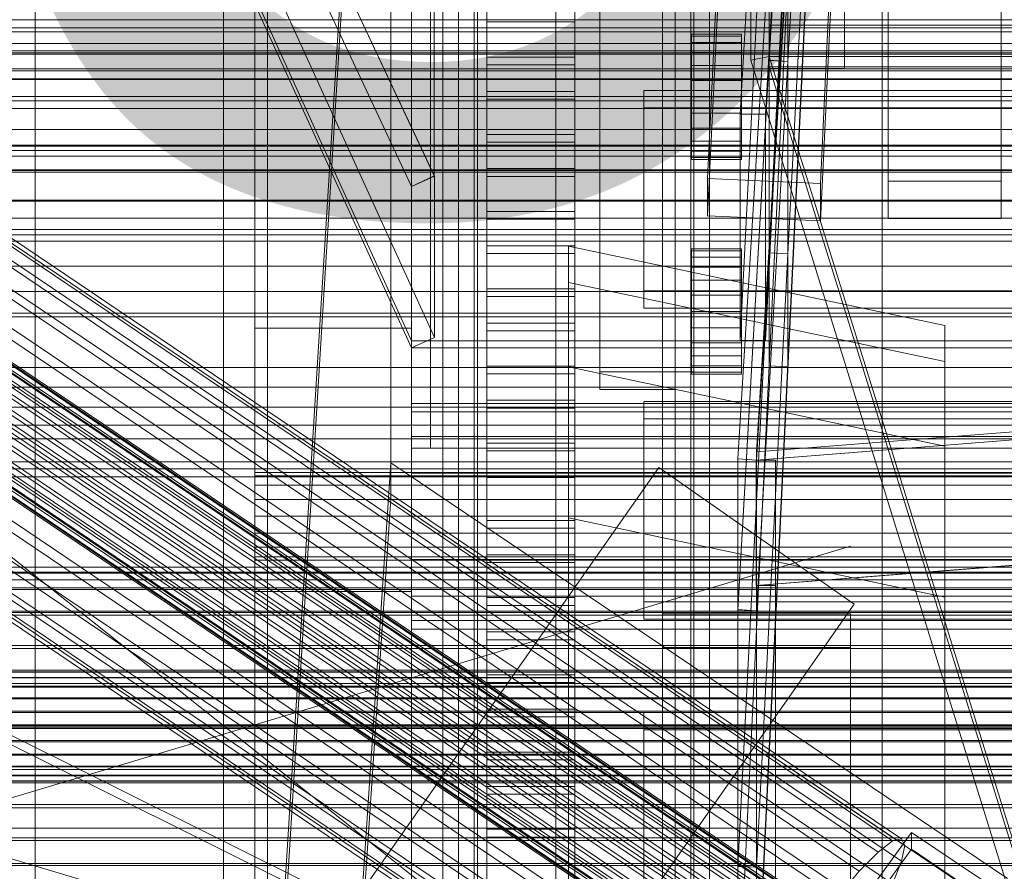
# Model space of a CAD drawing. Header units: millimetres. Extents: x -4738 to 65662, y -68080 to 6847.
# Tile 99 of 256: x -287 to -130, y -35307 to -35171. Entities that reach past the tile are written whole.
import ezdxf

# ---------------------------------------------------------------- set-up
doc = ezdxf.new("R2010")
doc.units = ezdxf.units.MM
for name, color, linetype, lineweight in [('COTAS_O', 1, 'Continuous', 0), ('COTAS_P', 1, 'Continuous', 0), ('frontal_bajante_movil', 7, 'Continuous', 0), ('frontal_briquetadora', 7, 'Continuous', 0), ('frontal_C01', 7, 'Continuous', 0), ('frontal_C02', 7, 'Continuous', 0), ('frontal_C03', 7, 'Continuous', 0), ('frontal_C04', 7, 'Continuous', 0), ('frontal_C05', 7, 'Continuous', 0), ('frontal_mix-C02', 7, 'Continuous', 0), ('frontal_secador', 7, 'Continuous', 0), ('frontal_tolva-C01', 7, 'Continuous', 0)]:
    doc.layers.add(name, color=color, linetype=linetype, lineweight=lineweight)
doc.dimstyles.new('R19_100', dxfattribs={"dimtxt": 250, "dimasz": 150, "dimexe": 150, "dimexo": 80, "dimgap": 100, "dimtad": 1, "dimtih": 1, "dimtoh": 1, "dimdsep": 46, "dimcen": 0.09, "dimadec": 0, "dimazin": 0, "dimtfac": 1, "dimtdec": 4, "dimtofl": 0, "dimtmove": 0, "dimatfit": 3, "dimfxl": 1, "dimtolj": 1, "dimtzin": 0, "dimarcsym": 0})

# ---------------------------------------------------------------- blocks, each defined once
blk = doc.blocks.new('DIM_R30_46')
at = {"layer": 'COTAS_P'}
for p, q in [((-4100, -35030), (-4219.91, -35921.98)), ((140, -35600), (20.09, -36491.98)), ((-4219.91, -35921.98), (-4065.25, -35897.36)), ((20.09, -36491.98), (-4219.91, -35921.98)), ((-4219.91, -35921.98), (-4077.24, -35986.56)), ((20.09, -36491.98), (-122.58, -36427.39)), ((20.09, -36491.98), (-134.57, -36516.59))]:
    blk.add_line(p, q, dxfattribs=at)
blk.add_text('4278.14 P', height=250, rotation=172.3434, dxfattribs=at).set_placement((-2113.24, -36306.08))
blk = doc.blocks.new('DIM_R30_50')
at = {"layer": 'COTAS_O'}
for p, q in [((-1850, -34900), (-1850, -35600)), ((-150, -34900), (-150, -35600)), ((-1850, -35600), (-1700, -35555)), ((-150, -35600), (-300, -35555)), ((-150, -35600), (-1850, -35600)), ((-1850, -35600), (-1700, -35645)), ((-150, -35600), (-300, -35645))]:
    blk.add_line(p, q, dxfattribs=at)
blk.add_text('1700 O', height=250, rotation=180, dxfattribs=at).set_placement((-1000, -35700))
blk = doc.blocks.new('DIM_R30_54')
at = {"layer": 'COTAS_O'}
for p, q in [((-1480, -35300), (-1330, -35255)), ((490, -35300), (340, -35255)), ((-1480, -36000), (-1480, -35300)), ((-1480, -35300), (490, -35300)), ((-1480, -35300), (-1330, -35345)), ((490, -35300), (340, -35345)), ((490, -36000), (490, -35300))]:
    blk.add_line(p, q, dxfattribs=at)
blk.add_text('1970 O', height=250, dxfattribs=at).set_placement((-495, -35200))
blk = doc.blocks.new('DIM_R30_56')
at = {"layer": 'COTAS_O'}
for p, q in [((-1400, -35300), (-1250, -35255)), ((1400, -35300), (1250, -35255)), ((-1400, -36000), (-1400, -35300)), ((-1400, -35300), (1400, -35300)), ((-1400, -35300), (-1250, -35345)), ((1400, -35300), (1250, -35345)), ((1400, -36000), (1400, -35300))]:
    blk.add_line(p, q, dxfattribs=at)
blk.add_text('2800 O', height=250, dxfattribs=at).set_placement((0, -35200))
blk = doc.blocks.new('DIM_R30_57')
at = {"layer": 'COTAS_P'}
for p, q in [((-305, -34680), (395, -34680)), ((395, -34680), (350, -34830)), ((395, -36000), (395, -34680)), ((395, -34680), (440, -34830)), ((395, -36000), (350, -35850)), ((395, -36000), (440, -35850)), ((-305, -36000), (395, -36000))]:
    blk.add_line(p, q, dxfattribs=at)
blk.add_text('1320 P', height=250, rotation=90, dxfattribs=at).set_placement((295, -35340))
blk = doc.blocks.new('DIM_R30_58')
at = {"layer": 'COTAS_P'}
for p, q in [((-305, -35300), (-155, -35255)), ((345, -35300), (195, -35255)), ((-305, -36000), (-305, -35300)), ((-305, -35300), (345, -35300)), ((-305, -35300), (-155, -35345)), ((345, -35300), (195, -35345)), ((345, -36000), (345, -35300))]:
    blk.add_line(p, q, dxfattribs=at)
blk.add_text('650 P', height=250, dxfattribs=at).set_placement((20, -35200))

msp = doc.modelspace()

# ---------------------------------------------------------------- linework, layer by layer
at = {"layer": 'frontal_bajante_movil'}
for p, q in [((-195, -35227.232), (-195, -34680)), ((-183, -34680), (-183, -35227.232)), ((-180, -35227.232), (-180, -34680)), ((-195, -34682.819), (-195, -35230.051)), ((-183, -35230.051), (-183, -34682.819)), ((-215, -35355.689), (-215, -34808.457)), ((-185, -34808.457), (-185, -35355.689)), ((-183, -35356.81), (-183, -34809.578)), ((-180, -34809.578), (-180, -35356.81)), ((-215, -34846.045), (-215, -35393.277)), ((-185, -35393.277), (-185, -34846.045)), ((-180, -34902.42), (-180, -35176.036)), ((-168, -35176.036), (-168, -34902.42)), ((-156, -34902.42), (-156, -35176.036)), ((-220, -35775), (-220, -34903.821)), ((-180, -35775), (-180, -34903.821)), ((-170.939, -34903.924), (-170.939, -35177.54)), ((-168, -35176.975), (-168, -34903.359)), ((-168, -34905.239), (-168, -35178.855)), ((-156, -35178.855), (-156, -34905.239)), ((-285, -35775), (-285, -35000)), ((-255, -35775), (-255, -35000)), ((-180, -35347.232), (-180, -35159.121)), ((-168, -35171.931), (-168, -35160.655)), ((-183, -35352.87), (-183, -35164.759)), ((-180, -35164.759), (-180, -35352.87)), ((-180, -35164.759), (-180, -35176.036)), ((-168, -35164.759), (-168, -35176.036)), ((-183, -35167.578), (-183, -35355.689)), ((-168, -35171.931), (-168, -35176.036)), ((208, -35171.931), (-168, -35171.931)), ((-180, -35176.036), (-168, -35176.036)), ((-168, -35176.036), (208, -35176.036)), ((-156, -35176.036), (-168, -35176.036)), ((-168, -35176.036), (-168, -35178.855)), ((-156, -35176.036), (-156, -35178.855)), ((-168, -35176.975), (-170.939, -35177.54)), ((-170.939, -35177.54), (-82.939, -35460.565)), ((-80, -35460), (-168, -35176.975)), ((208, -35176.975), (-168, -35176.975)), ((-168, -35178.586), (-168, -35176.975)), ((-168, -35178.586), (208, -35178.586)), ((-80, -35461.611), (-168, -35178.586)), ((-168, -35178.855), (-156, -35178.855)), ((-183, -35227.232), (-195, -35227.232)), ((-195, -35227.232), (-195, -35230.051)), ((-183, -35227.232), (-183, -35356.81)), ((-183, -35227.232), (-180, -35227.232)), ((-183, -35227.232), (-183, -35230.051)), ((-180, -35356.81), (-180, -35227.232)), ((-195, -35230.051), (-183, -35230.051))]:
    msp.add_line(p, q, dxfattribs=at)
at = {"layer": 'frontal_briquetadora'}
msp.add_line((-674.804, -34950), (340, -35756.525), dxfattribs=at)
at = {"layer": 'frontal_C01'}
for p, q in [((-250, -33373.251), (-250, -35948.844)), ((-250, -35953.656), (-250, -33378.064)), ((-228.298, -34979.106), (-228.298, -35241.719)), ((-228.298, -35247.5), (-228.298, -34984.887)), ((-332.629, -35177.699), (-148.32, -35302.034)), ((-331.181, -35177.349), (-146.872, -35301.684)), ((-330.692, -35178.439), (-146.383, -35302.774)), ((-334.938, -35179.464), (-150.629, -35303.799)), ((-331.197, -35180.894), (-146.887, -35305.229)), ((-356.348, -35181.789), (-142.549, -35326.017)), ((-355.53, -35181.164), (-141.731, -35325.392)), ((-355.022, -35182.296), (-141.224, -35326.524)), ((-355.017, -35181.04), (-141.218, -35325.268)), ((-354.844, -35181.426), (-141.045, -35325.654)), ((-357.415, -35182.873), (-143.617, -35327.102)), ((-355.541, -35183.59), (-141.742, -35327.818)), ((-337.95, -35182.524), (-153.641, -35306.859)), ((-358.659, -35184.343), (-144.861, -35328.571)), ((-356.363, -35185.221), (-142.565, -35329.449)), ((-332.659, -35184.547), (-148.35, -35308.882)), ((-146.196, -35330.325), (-359.995, -35186.097)), ((-357.434, -35187.076), (-143.635, -35331.305)), ((-341.461, -35186.671), (-157.152, -35311.006)), ((-361.332, -35188.017), (-147.533, -35332.245)), ((-362.578, -35189.971), (-148.779, -35334.199)), ((-358.68, -35189.031), (-144.881, -35333.259)), ((-334.981, -35189.149), (-150.672, -35313.483)), ((-363.648, -35191.827), (-149.85, -35336.055)), ((-360.017, -35190.95), (-146.218, -35335.179)), ((-160.922, -35315.957), (-345.231, -35191.622)), ((-364.471, -35193.457), (-150.672, -35337.686)), ((-361.352, -35192.705), (-147.554, -35336.933)), ((-364.989, -35194.752), (-151.191, -35338.98)), ((-362.596, -35194.174), (-148.798, -35338.402)), ((-338.003, -35194.386), (-153.694, -35318.72)), ((-365.168, -35195.621), (-151.369, -35339.85)), ((-364.995, -35196.008), (-151.196, -35340.236)), ((-364.482, -35195.884), (-150.683, -35340.112)), ((-363.664, -35195.258), (-149.865, -35339.487)), ((-349.002, -35197.04), (-164.693, -35321.375)), ((-341.52, -35199.901), (-157.211, -35324.236)), ((-352.519, -35202.555), (-168.21, -35326.89)), ((430, -35205.382), (-430, -35205.382)), ((-345.291, -35205.319), (-160.982, -35329.653)), ((-200, -35308.257), (-200, -35207.198)), ((-200, -35207.198), (-140, -35219.826)), ((-200, -35212.975), (-200, -35207.198)), ((-355.541, -35207.792), (-171.232, -35332.127)), ((430, -35210.382), (-430, -35210.382)), ((-349.061, -35210.27), (-164.752, -35334.605)), ((-357.863, -35212.394), (-173.554, -35336.729)), ((-200, -35314.034), (-200, -35212.975)), ((-200, -35212.975), (-140, -35225.603)), ((-200, -35226.457), (-200, -35212.975)), ((-352.572, -35214.417), (-168.263, -35338.752)), ((-359.326, -35216.047), (-175.016, -35340.381)), ((-359.83, -35218.502), (-175.521, -35342.836)), ((-355.584, -35217.477), (-171.275, -35341.812)), ((-359.341, -35219.592), (-175.032, -35343.926)), ((-357.893, -35219.242), (-173.584, -35343.577)), ((-140, -35219.826), (-140, -35308.257)), ((-140, -35219.826), (-140, -35225.603)), ((-140, -35225.603), (-140, -35314.034)), ((-140, -35225.603), (-140, -35239.085)), ((-200, -35327.516), (-200, -35226.457)), ((-200, -35226.457), (-140, -35239.085)), ((-200, -35250.531), (-200, -35226.457)), ((-140, -35239.085), (-140, -35327.516)), ((-140, -35239.085), (-140, -35263.159)), ((-228.298, -35241.719), (-250, -35565.195)), ((-130, -35308.031), (-228.298, -35241.719)), ((-228.298, -35241.719), (-228.298, -35247.5)), ((-445.557, -35613.283), (-185.557, -35242.474)), ((-185.557, -35242.474), (-154.443, -35264.29)), ((-250, -35570.976), (-228.298, -35247.5)), ((-228.298, -35247.5), (-130, -35313.812)), ((-140, -35263.159), (-200, -35250.531)), ((-200, -35250.531), (-200, -35351.59)), ((-311.15, -35258.389), (311.15, -35258.389)), ((-311.15, -35259.18), (311.15, -35259.18)), ((-311.15, -35259.328), (311.15, -35259.328)), ((430, -35260.382), (-430, -35260.382)), ((-311.15, -35261.649), (311.15, -35261.649)), ((-311.15, -35261.933), (311.15, -35261.933)), ((-140, -35351.59), (-140, -35263.159)), ((430, -35265.382), (-430, -35265.382)), ((-414.443, -35635.099), (-154.443, -35264.29)), ((-311.15, -35265.626), (311.15, -35265.626)), ((-311.15, -35266.029), (311.15, -35266.029)), ((-185, -35271.198), (-185, -35265.806)), ((-185, -35265.806), (-155, -35265.806)), ((-185, -35666.702), (-185, -35265.806)), ((-155, -35265.806), (-155, -35271.198)), ((-155, -35265.806), (-155, -35666.702)), ((-311.15, -35270.841), (311.15, -35270.841)), ((-311.15, -35271.334), (311.15, -35271.334)), ((-155, -35271.198), (-185, -35271.198)), ((-185, -35271.198), (-185, -35672.095)), ((-155, -35672.095), (-155, -35271.198)), ((-440, -35274.788), (440, -35274.788)), ((-440, -35275.068), (440, -35275.068)), ((-440, -35275.12), (440, -35275.12)), ((-440, -35275.943), (440, -35275.943)), ((-440, -35276.044), (440, -35276.044)), ((-440, -35277.352), (440, -35277.352)), ((-440, -35277.495), (440, -35277.495)), ((311.15, -35276.939), (-311.15, -35276.939)), ((-311.15, -35277.488), (311.15, -35277.488)), ((-440, -35279.2), (440, -35279.2)), ((-440, -35279.374), (440, -35279.374)), ((440, -35281.36), (-440, -35281.36)), ((-440, -35281.555), (440, -35281.555)), ((-440, -35283.686), (440, -35283.686)), ((-440, -35283.888), (440, -35283.888)), ((-311.15, -35283.503), (311.15, -35283.503)), ((-311.15, -35284.071), (311.15, -35284.071)), ((-440, -35286.019), (440, -35286.019)), ((-440, -35286.213), (440, -35286.213)), ((-440, -35288.199), (440, -35288.199)), ((-440, -35288.374), (440, -35288.374)), ((-440, -35290.079), (440, -35290.079)), ((-440, -35290.222), (440, -35290.222)), ((-311.15, -35290.086), (311.15, -35290.086)), ((-311.15, -35290.635), (311.15, -35290.635)), ((-440, -35291.53), (440, -35291.53)), ((-440, -35291.631), (440, -35291.631)), ((-440, -35292.454), (440, -35292.454)), ((-440, -35292.506), (440, -35292.506)), ((-440, -35292.786), (440, -35292.786)), ((-311.15, -35296.24), (311.15, -35296.24)), ((-311.15, -35296.732), (311.15, -35296.732)), ((-311.15, -35301.545), (311.15, -35301.545)), ((-172.809, -35338.517), (-145.277, -35300.663)), ((-148.32, -35302.034), (-146.872, -35301.684)), ((-146.872, -35301.684), (-146.383, -35302.774)), ((-145.289, -35303.359), (-145.277, -35300.663)), ((-145.277, -35300.663), (-133.809, -35308.399)), ((-311.15, -35301.947), (311.15, -35301.947)), ((-145.289, -35303.359), (-172.821, -35341.213)), ((-150.629, -35303.799), (-148.32, -35302.034)), ((-146.383, -35302.774), (-146.887, -35305.229)), ((-133.821, -35311.095), (-145.289, -35303.359)), ((-153.641, -35306.859), (-150.629, -35303.799)), ((-311.15, -35305.64), (311.15, -35305.64)), ((-311.15, -35305.925), (311.15, -35305.925)), ((-146.887, -35305.229), (-148.35, -35308.882)), ((-157.152, -35311.006), (-153.641, -35306.859))]:
    msp.add_line(p, q, dxfattribs=at)
at = {"layer": 'frontal_C02'}
for p, q in [((-250, -32921.727), (-250, -35767.183)), ((-250, -35771.953), (-250, -32926.497)), ((-228.298, -35036.685), (-250, -35386.887)), ((-250, -35392.618), (-228.298, -35042.415)), ((-177.811, -35196.412), (-174.943, -35137.146)), ((-156.962, -35137.939), (-159.83, -35197.205)), ((-177.811, -35202.374), (-174.943, -35143.109)), ((-159.83, -35203.167), (-156.962, -35143.901)), ((-149, -35196.807), (-149, -35151.371)), ((-131, -35151.371), (-131, -35196.807)), ((-149, -35202.768), (-149, -35157.332)), ((-131, -35202.768), (-131, -35157.332)), ((-425, -35191.263), (425, -35191.263)), ((-159.83, -35197.205), (-177.811, -35196.412)), ((-177.811, -35196.412), (-177.811, -35202.374)), ((-159.83, -35203.167), (-159.83, -35197.205)), ((-131, -35196.807), (-149, -35196.807)), ((-149, -35196.807), (-149, -35202.768)), ((-131, -35202.768), (-131, -35196.807)), ((425, -35202.717), (-425, -35202.717)), ((-177.811, -35202.374), (-159.83, -35203.167)), ((-149, -35202.768), (-131, -35202.768)), ((425, -35206.404), (-425, -35206.404)), ((-425, -35217.858), (425, -35217.858))]:
    msp.add_line(p, q, dxfattribs=at)
at = {"layer": 'frontal_C03'}
for p, q in [((1250, -35171.11), (-1250, -35171.11)), ((1496, -35172.402), (-1496, -35172.402)), ((1496, -35172.994), (-1496, -35172.994)), ((1496, -35176.05), (-1496, -35176.05)), ((1250, -35174.883), (-1250, -35174.883)), ((1496, -35176.552), (-1496, -35176.552)), ((1250, -35176.362), (-1250, -35176.362)), ((1496, -35178.891), (-1496, -35178.891)), ((1496, -35179.226), (-1496, -35179.226)), ((1496, -35180.492), (-1496, -35180.492)), ((1496, -35180.61), (-1496, -35180.61)), ((1250, -35183.337), (-1250, -35183.337)), ((1250, -35184.004), (-1250, -35184.004)), ((1250, -35185.257), (-1250, -35185.257)), ((1250, -35188.575), (-1250, -35188.575)), ((1250, -35191.106), (-1250, -35191.106)), ((-1415, -35192.849), (1415, -35192.849)), ((1250, -35191.944), (-1250, -35191.944)), ((1250, -35195.109), (-1250, -35195.109)), ((1250, -35195.403), (-1250, -35195.403)), ((1250, -35199.843), (-1250, -35199.843)), ((1250, -35204.557), (-1250, -35204.557)), ((1250, -35214.434), (-1250, -35214.434)), ((1250, -35218.442), (-1250, -35218.442)), ((1250, -35226.548), (-1250, -35226.548)), ((1250, -35229.697), (-1250, -35229.697)), ((-1415, -35232.849), (1415, -35232.849)), ((1250, -35235.72), (-1250, -35235.72)), ((1250, -35237.89), (-1250, -35237.89)), ((1250, -35241.599), (-1250, -35241.599)), ((1250, -35242.705), (-1250, -35242.705)), ((1250, -35243.957), (-1250, -35243.957))]:
    msp.add_line(p, q, dxfattribs=at)
at = {"layer": 'frontal_C04'}
for p, q in [((-225, -35487.488), (-225, -34411.606)), ((-225, -34417.244), (-225, -35493.126)), ((-250, -35516.618), (-250, -34440.737)), ((-225, -34440.737), (-225, -35516.618)), ((-225, -35634.08), (-225, -34558.198)), ((-225, -34563.836), (-225, -35639.718)), ((-250, -34605.183), (-250, -35681.065)), ((-225, -34605.183), (-225, -35681.065)), ((-248, -35988), (-248, -34670.697)), ((-202, -35988), (-202, -34670.697)), ((-248, -35988), (-248, -34968.218)), ((-202, -35988), (-202, -34968.218)), ((-213, -35177.047), (-213, -35141.339)), ((-199, -35141.339), (-199, -35177.047)), ((-213, -35146.811), (-213, -35182.519)), ((-199, -35182.519), (-199, -35146.811)), ((-213, -35189.36), (-213, -35153.652)), ((-199, -35153.652), (-199, -35189.36)), ((-213, -35159.124), (-213, -35194.832)), ((-199, -35194.832), (-199, -35159.124)), ((-213, -35201.673), (-213, -35165.964)), ((-199, -35165.964), (-199, -35201.673)), ((-213, -35170.207), (-213, -35177.047)), ((-199, -35171.437), (-213, -35171.437)), ((-213, -35171.437), (-213, -35207.145)), ((-213, -35178.277), (-213, -35171.437)), ((-199, -35170.207), (-199, -35177.047)), ((-199, -35207.145), (-199, -35171.437)), ((-199, -35171.437), (-199, -35178.277)), ((-199, -35177.047), (-213, -35177.047)), ((-213, -35178.277), (-199, -35178.277)), ((-213, -35213.985), (-213, -35178.277)), ((-199, -35178.277), (-199, -35213.985)), ((188, -35182.378), (-188, -35182.378)), ((-188, -35182.378), (-188, -35214.327)), ((-188, -35185.114), (-188, -35182.378)), ((-213, -35182.519), (-199, -35182.519)), ((-213, -35182.519), (-213, -35189.36)), ((-199, -35183.749), (-213, -35183.749)), ((-213, -35183.749), (-213, -35219.458)), ((-213, -35190.59), (-213, -35183.749)), ((-199, -35182.519), (-199, -35189.36)), ((-199, -35219.458), (-199, -35183.749)), ((-199, -35183.749), (-199, -35190.59)), ((-188, -35185.114), (188, -35185.114)), ((-188, -35217.063), (-188, -35185.114)), ((-199, -35189.36), (-213, -35189.36)), ((-213, -35190.59), (-199, -35190.59)), ((-213, -35226.298), (-213, -35190.59)), ((-199, -35190.59), (-199, -35226.298)), ((-213, -35194.832), (-199, -35194.832)), ((-213, -35194.832), (-213, -35201.673)), ((-199, -35194.832), (-199, -35201.673)), ((-199, -35196.062), (-213, -35196.062)), ((-213, -35196.062), (-213, -35231.77)), ((-213, -35202.902), (-213, -35196.062)), ((-199, -35231.77), (-199, -35196.062)), ((-199, -35196.062), (-199, -35202.902)), ((-199, -35201.673), (-213, -35201.673)), ((-213, -35202.902), (-199, -35202.902)), ((-213, -35238.611), (-213, -35202.902)), ((-199, -35202.902), (-199, -35238.611)), ((-213, -35207.145), (-199, -35207.145)), ((-213, -35207.145), (-213, -35213.985)), ((-199, -35207.145), (-199, -35213.985)), ((-199, -35208.375), (-213, -35208.375)), ((-213, -35208.375), (-213, -35244.083)), ((-213, -35215.215), (-213, -35208.375)), ((-199, -35244.083), (-199, -35208.375)), ((-199, -35208.375), (-199, -35215.215)), ((-199, -35213.985), (-213, -35213.985)), ((-213, -35215.215), (-199, -35215.215)), ((-213, -35250.923), (-213, -35215.215)), ((-199, -35215.215), (-199, -35250.923)), ((-188, -35214.327), (188, -35214.327)), ((-188, -35214.327), (-188, -35217.063)), ((188, -35217.063), (-188, -35217.063)), ((-213, -35219.458), (-199, -35219.458)), ((-213, -35219.458), (-213, -35226.298)), ((-199, -35219.458), (-199, -35226.298)), ((-250, -35220.255), (-225, -35220.255)), ((-250, -35262.255), (-250, -35220.255)), ((-225, -35262.255), (-225, -35220.255)), ((-199, -35220.687), (-213, -35220.687)), ((-213, -35220.687), (-213, -35256.396)), ((-213, -35227.528), (-213, -35220.687)), ((-199, -35256.396), (-199, -35220.687)), ((-199, -35220.687), (-199, -35227.528)), ((-199, -35226.298), (-213, -35226.298)), ((-213, -35227.528), (-199, -35227.528)), ((-213, -35263.236), (-213, -35227.528)), ((-199, -35227.528), (-199, -35263.236)), ((-225, -35233.625), (-225, -35232.255)), ((225, -35232.255), (-225, -35232.255)), ((-213, -35231.77), (-199, -35231.77)), ((-213, -35231.77), (-213, -35238.611)), ((-199, -35231.77), (-199, -35238.611)), ((188, -35231.971), (-188, -35231.971)), ((-188, -35231.971), (-188, -35263.92)), ((-188, -35234.707), (-188, -35231.971)), ((-225, -35237.527), (-225, -35233.625)), ((225, -35233.625), (-225, -35233.625)), ((-199, -35233), (-213, -35233)), ((-213, -35233), (-213, -35268.709)), ((-213, -35239.841), (-213, -35233)), ((-199, -35268.709), (-199, -35233)), ((-199, -35233), (-199, -35239.841)), ((-188, -35234.707), (188, -35234.707)), ((-188, -35266.656), (-188, -35234.707)), ((-225, -35243.367), (-225, -35237.527)), ((225, -35237.527), (-225, -35237.527)), ((-199, -35238.611), (-213, -35238.611)), ((-213, -35239.841), (-199, -35239.841)), ((-213, -35275.549), (-213, -35239.841)), ((-199, -35239.841), (-199, -35275.549)), ((-250, -35243.788), (-250, -35243.255)), ((250, -35243.255), (-250, -35243.255)), ((-225, -35250.255), (-225, -35243.367)), ((225, -35243.367), (-225, -35243.367)), ((-250, -35245.305), (-250, -35243.788)), ((250, -35243.788), (-250, -35243.788)), ((-213, -35244.083), (-199, -35244.083)), ((-213, -35244.083), (-213, -35250.923)), ((-199, -35244.083), (-199, -35250.923)), ((-250, -35247.576), (-250, -35245.305)), ((250, -35245.305), (-250, -35245.305)), ((-199, -35245.313), (-213, -35245.313)), ((-213, -35245.313), (-213, -35281.021)), ((-213, -35252.153), (-213, -35245.313)), ((-199, -35281.021), (-199, -35245.313)), ((-199, -35245.313), (-199, -35252.153)), ((-250, -35250.255), (-250, -35247.576)), ((250, -35247.576), (-250, -35247.576)), ((-250, -35250.255), (-250, -35252.934)), ((-250, -35250.255), (250, -35250.255)), ((-225, -35250.255), (-225, -35257.143)), ((-225, -35250.255), (225, -35250.255)), ((-199, -35250.923), (-213, -35250.923)), ((-250, -35252.934), (-250, -35255.205)), ((250, -35252.934), (-250, -35252.934)), ((-213, -35252.153), (-199, -35252.153)), ((-213, -35287.862), (-213, -35252.153)), ((-199, -35252.153), (-199, -35287.862)), ((-250, -35255.205), (-250, -35256.722)), ((250, -35255.205), (-250, -35255.205)), ((-250, -35256.722), (-250, -35257.255)), ((250, -35256.722), (-250, -35256.722)), ((250, -35257.255), (-250, -35257.255)), ((-225, -35257.143), (-225, -35262.983)), ((225, -35257.143), (-225, -35257.143)), ((-213, -35256.396), (-199, -35256.396)), ((-213, -35256.396), (-213, -35263.236)), ((-199, -35257.626), (-213, -35257.626)), ((-213, -35257.626), (-213, -35293.334)), ((-213, -35264.466), (-213, -35257.626)), ((-199, -35256.396), (-199, -35263.236)), ((-199, -35293.334), (-199, -35257.626)), ((-199, -35257.626), (-199, -35264.466)), ((-250, -35262.255), (-225, -35262.255)), ((-225, -35262.983), (-225, -35266.885)), ((225, -35262.983), (-225, -35262.983)), ((-199, -35263.236), (-213, -35263.236)), ((-188, -35263.92), (188, -35263.92)), ((-188, -35263.92), (-188, -35266.656)), ((-213, -35264.466), (-199, -35264.466)), ((-213, -35300.174), (-213, -35264.466)), ((-199, -35264.466), (-199, -35300.174)), ((-225, -35266.885), (-225, -35268.255)), ((225, -35266.885), (-225, -35266.885)), ((188, -35266.656), (-188, -35266.656)), ((225, -35268.255), (-225, -35268.255)), ((-213, -35268.709), (-199, -35268.709)), ((-213, -35268.709), (-213, -35275.549)), ((-199, -35268.709), (-199, -35275.549)), ((-199, -35269.938), (-213, -35269.938)), ((-213, -35269.938), (-213, -35305.647)), ((-213, -35276.779), (-213, -35269.938)), ((-199, -35305.647), (-199, -35269.938)), ((-199, -35269.938), (-199, -35276.779)), ((-199, -35275.549), (-213, -35275.549)), ((-213, -35276.779), (-199, -35276.779)), ((-213, -35312.487), (-213, -35276.779)), ((-199, -35276.779), (-199, -35312.487)), ((-213, -35281.021), (-199, -35281.021)), ((-213, -35281.021), (-213, -35287.862)), ((-199, -35281.021), (-199, -35287.862)), ((-199, -35282.251), (-213, -35282.251)), ((-213, -35282.251), (-213, -35317.959)), ((-213, -35289.092), (-213, -35282.251)), ((-199, -35317.959), (-199, -35282.251)), ((-199, -35282.251), (-199, -35289.092)), ((188, -35281.564), (-188, -35281.564)), ((-188, -35281.564), (-188, -35313.513)), ((-188, -35284.3), (-188, -35281.564)), ((-188, -35284.3), (188, -35284.3)), ((-188, -35316.249), (-188, -35284.3)), ((-199, -35287.862), (-213, -35287.862)), ((-213, -35289.092), (-199, -35289.092)), ((-213, -35324.8), (-213, -35289.092)), ((-199, -35289.092), (-199, -35324.8)), ((-213, -35293.334), (-199, -35293.334)), ((-213, -35293.334), (-213, -35300.174)), ((-199, -35293.334), (-199, -35300.174)), ((-199, -35294.564), (-213, -35294.564)), ((-213, -35294.564), (-213, -35330.272)), ((-213, -35301.404), (-213, -35294.564)), ((-199, -35330.272), (-199, -35294.564)), ((-199, -35294.564), (-199, -35301.404)), ((-199, -35300.174), (-213, -35300.174)), ((-213, -35301.404), (-199, -35301.404)), ((-213, -35337.113), (-213, -35301.404)), ((-199, -35301.404), (-199, -35337.113)), ((-213, -35305.647), (-199, -35305.647)), ((-213, -35305.647), (-213, -35312.487)), ((-199, -35305.647), (-199, -35312.487))]:
    msp.add_line(p, q, dxfattribs=at)
at = {"layer": 'frontal_C05'}
for p, q in [((-217.5, -35992), (-217.5, -34800)), ((-214.5, -34800), (-214.5, -35992)), ((-180.5, -34800), (-180.5, -35992)), ((-177.5, -35992), (-177.5, -34800))]:
    msp.add_line(p, q, dxfattribs=at)
at = {"layer": 'frontal_mix-C02'}
for p, q in [((-170, -35240.004), (-150, -34913.701)), ((-150, -34913.937), (-170, -35329.168)), ((-150, -34915), (-170, -35241.303)), ((-170, -35330.23), (-150, -34915)), ((-161.4, -34991.482), (-172.6, -35186.164)), ((-168.6, -35186.164), (-157.4, -34991.482)), ((-172.6, -35222.232), (-161.4, -35001.655)), ((-157.4, -35001.655), (-168.6, -35222.232)), ((-167.995, -35177.563), (-157.995, -35002.406)), ((-155, -35002.578), (-165, -35177.735)), ((-157.997, -35012.663), (-167.997, -35208.273)), ((-165, -35208.415), (-155, -35012.805)), ((-167.997, -35226.281), (-157.997, -35018.666)), ((-155, -35018.808), (-165, -35226.423)), ((-167.995, -35159.55), (-172.995, -35241.126)), ((-170, -35241.303), (-165, -35159.727)), ((-167.995, -35177.558), (-167.995, -35159.55)), ((-167.995, -35159.555), (-167.995, -35177.563)), ((-165, -35177.735), (-165, -35159.727)), ((-180.4, -35173.713), (-180.4, -35173.372)), ((-180.4, -35173.372), (-172.4, -35173.372)), ((-180.4, -35174.712), (-180.4, -35173.713)), ((-180.4, -35173.713), (-172.4, -35173.713)), ((-172.4, -35173.713), (-172.4, -35173.372)), ((-172.4, -35174.712), (-172.4, -35173.713)), ((-180.4, -35176.301), (-180.4, -35174.712)), ((-180.4, -35174.712), (-172.4, -35174.712)), ((-172.4, -35176.301), (-172.4, -35174.712)), ((-180.4, -35178.372), (-180.4, -35176.301)), ((-180.4, -35176.301), (-172.4, -35176.301)), ((-167.996, -35177.587), (-172.996, -35265.165)), ((-172.995, -35265.136), (-167.995, -35177.558)), ((-172.4, -35178.372), (-172.4, -35176.301)), ((-170, -35265.314), (-165, -35177.735)), ((-167.996, -35208.267), (-167.996, -35177.587)), ((-165, -35177.735), (-167.996, -35177.587)), ((-167.995, -35177.558), (-165, -35177.735)), ((-165, -35177.735), (-167.995, -35177.563)), ((-165, -35177.735), (-165, -35208.415)), ((-180.4, -35180.784), (-180.4, -35178.372)), ((-180.4, -35178.372), (-172.4, -35178.372)), ((-172.4, -35180.784), (-172.4, -35178.372)), ((-180.4, -35180.784), (-180.4, -35183.372)), ((-180.4, -35180.784), (-172.4, -35180.784)), ((-172.4, -35183.372), (-172.4, -35180.784)), ((-180.4, -35183.372), (-180.4, -35185.96)), ((-172.4, -35183.372), (-180.4, -35183.372)), ((-172.4, -35183.372), (-172.4, -35185.96)), ((-180.4, -35185.96), (-180.4, -35188.372)), ((-180.4, -35185.96), (-172.4, -35185.96)), ((-172.6, -35186.164), (-172.6, -35222.232)), ((-168.6, -35186.164), (-172.6, -35186.164)), ((-172.4, -35185.96), (-172.4, -35188.372)), ((-168.6, -35222.232), (-168.6, -35186.164)), ((-180.4, -35188.372), (-180.4, -35190.443)), ((-180.4, -35188.372), (-172.4, -35188.372)), ((-172.4, -35188.372), (-172.4, -35190.443)), ((-180.4, -35190.443), (-180.4, -35192.032)), ((-180.4, -35190.443), (-172.4, -35190.443)), ((-172.4, -35190.443), (-172.4, -35192.032)), ((-180.4, -35192.032), (-180.4, -35193.031)), ((-180.4, -35192.032), (-172.4, -35192.032)), ((-180.4, -35193.031), (-180.4, -35193.372)), ((-180.4, -35193.031), (-172.4, -35193.031)), ((-180.4, -35193.372), (-172.4, -35193.372)), ((-172.4, -35192.032), (-172.4, -35193.031)), ((-172.4, -35193.031), (-172.4, -35193.372)), ((-180.4, -35207.95), (-180.4, -35207.609)), ((-180.4, -35207.609), (-172.4, -35207.609)), ((-180.4, -35208.949), (-180.4, -35207.95)), ((-180.4, -35207.95), (-172.4, -35207.95)), ((-180.4, -35210.538), (-180.4, -35208.949)), ((-180.4, -35208.949), (-172.4, -35208.949)), ((-167.997, -35208.28), (-172.997, -35306.085)), ((-172.996, -35306.072), (-167.996, -35208.267)), ((-172.4, -35207.95), (-172.4, -35207.609)), ((-172.4, -35208.949), (-172.4, -35207.95)), ((-172.4, -35210.538), (-172.4, -35208.949)), ((-170, -35306.22), (-165, -35208.415)), ((-167.997, -35208.273), (-167.997, -35226.281)), ((-165, -35208.415), (-167.997, -35208.273)), ((-167.997, -35226.288), (-167.997, -35208.28)), ((-165, -35208.415), (-167.997, -35208.28)), ((-165, -35226.423), (-165, -35208.415)), ((-180.4, -35212.609), (-180.4, -35210.538)), ((-180.4, -35210.538), (-172.4, -35210.538)), ((-172.4, -35212.609), (-172.4, -35210.538)), ((-180.4, -35215.021), (-180.4, -35212.609)), ((-180.4, -35212.609), (-172.4, -35212.609)), ((-172.4, -35215.021), (-172.4, -35212.609)), ((170, -35213.269), (-170, -35240.004)), ((-180.4, -35215.021), (-180.4, -35217.609)), ((-180.4, -35215.021), (-172.4, -35215.021)), ((-172.4, -35217.609), (-172.4, -35215.021)), ((-170.074, -35241.303), (169.926, -35214.568)), ((-170, -35241.303), (170, -35214.568)), ((-180.4, -35217.609), (-180.4, -35220.197)), ((-172.4, -35217.609), (-180.4, -35217.609)), ((-172.4, -35217.609), (-172.4, -35220.197)), ((-180.4, -35220.197), (-180.4, -35222.609)), ((-180.4, -35220.197), (-172.4, -35220.197)), ((-172.4, -35220.197), (-172.4, -35222.609)), ((-180.4, -35222.609), (-180.4, -35224.68)), ((-180.4, -35222.609), (-172.4, -35222.609)), ((-168.6, -35222.232), (-172.6, -35222.232)), ((-172.4, -35222.609), (-172.4, -35224.68)), ((-180.4, -35224.68), (-180.4, -35226.269)), ((-180.4, -35224.68), (-172.4, -35224.68)), ((-172.4, -35224.68), (-172.4, -35226.269)), ((-180.4, -35226.269), (-180.4, -35227.268)), ((-180.4, -35226.269), (-172.4, -35226.269)), ((-172.997, -35330.095), (-167.997, -35226.288)), ((-172.4, -35226.269), (-172.4, -35227.268)), ((-165, -35226.423), (-170, -35330.23)), ((-165, -35226.423), (-167.997, -35226.281)), ((-167.997, -35226.288), (-165, -35226.423)), ((-180.4, -35227.268), (-180.4, -35227.609)), ((-180.4, -35227.268), (-172.4, -35227.268)), ((-180.4, -35227.609), (-172.4, -35227.609)), ((-172.4, -35227.268), (-172.4, -35227.609)), ((169.926, -35234.568), (-170.074, -35261.303)), ((-170, -35261.303), (170, -35234.568)), ((-170, -35241.303), (-170, -35240.004)), ((-172.995, -35241.126), (-172.995, -35265.136)), ((-170, -35241.303), (-172.995, -35241.126)), ((-170.074, -35261.303), (-170.074, -35241.303)), ((-170.074, -35241.303), (-170, -35241.303)), ((-170, -35265.314), (-170, -35241.303)), ((-170, -35261.303), (-170, -35241.303)), ((-170, -35241.303), (-170, -35330.23)), ((-170, -35241.303), (-167, -35241.303)), ((-167, -35330.23), (-167, -35241.303)), ((-167, -35241.303), (-167, -35261.303)), ((-170, -35261.303), (-170.074, -35261.303)), ((-170, -35350.23), (-170, -35261.303)), ((-170, -35261.303), (-167, -35261.303)), ((-167, -35261.303), (-167, -35350.23)), ((-172.996, -35265.165), (-172.996, -35306.072)), ((-170, -35265.314), (-172.996, -35265.165)), ((-170, -35265.314), (-172.995, -35265.136)), ((-170, -35306.22), (-170, -35265.314)), ((-172.997, -35306.085), (-172.997, -35330.095)), ((-170, -35306.22), (-172.997, -35306.085)), ((-170, -35306.22), (-172.996, -35306.072)), ((-170, -35330.23), (-170, -35306.22))]:
    msp.add_line(p, q, dxfattribs=at)
at = {"layer": 'frontal_secador'}
for p, q in [((-200, -35331), (-1245, -34810)), ((-1242, -34810), (-197, -35331)), ((-1250, -35195), (1250, -35195)), ((-1250, -35200), (1250, -35200))]:
    msp.add_line(p, q, dxfattribs=at)
at = {"layer": 'frontal_tolva-C01'}
for p, q in [((-600, -34398.891), (-225, -35222.279)), ((-225, -35223.388), (-600, -34400)), ((-221.377, -35195.975), (-363.877, -34892.864)), ((-363.845, -34892.934), (-221.345, -35196.046)), ((-225, -35197.662), (-367.5, -34894.551)), ((-221.345, -35221.771), (-363.845, -34908.884)), ((-367.5, -34910.5), (-225, -35223.388)), ((-225, -35142.996), (-225, -35223.388)), ((-222, -35223.388), (-222, -35142.996)), ((-225, -35239.388), (-225, -35158.996)), ((-222, -35158.996), (-222, -35239.388)), ((-221.377, -35167.034), (-221.377, -35195.975)), ((-225, -35197.662), (-225, -35168.721)), ((-225, -35197.662), (-221.377, -35195.975)), ((-225, -35197.662), (-221.345, -35196.046)), ((-221.345, -35196.046), (-221.345, -35221.771)), ((-225, -35223.388), (-225, -35197.662)), ((-225, -35223.388), (-221.345, -35221.771)), ((-225, -35222.279), (225, -35222.279)), ((-225, -35223.388), (-225, -35222.279)), ((-225, -35223.388), (-225, -35239.388)), ((-222, -35223.388), (-225, -35223.388)), ((-225, -35223.388), (225, -35223.388)), ((-222, -35239.388), (-222, -35223.388)), ((-225, -35239.388), (-222, -35239.388)), ((225, -35239.388), (-225, -35239.388))]:
    msp.add_line(p, q, dxfattribs=at)

# ---------------------------------------------------------------- dimensions: what is measured, and where the dimension line sits
at = {"layer": 'COTAS_O'}
for p1, p2, picture, middle in [((-150, -34900), (-1850, -34900), 'DIM_R30_50', (-1000, -35600)), ((-1480, -36000), (490, -36000), 'DIM_R30_54', (-495, -35300)), ((-1400, -36000), (1400, -36000), 'DIM_R30_56', (0, -35300))]:
    dim = msp.add_aligned_dim(p1=p1, p2=p2, distance=700, text='<> O', dimstyle='R19_100', dxfattribs=at)
    dim.commit()
    dim.dimension.update_dxf_attribs({"geometry": picture, "text_midpoint": middle})
at = {"layer": 'COTAS_P'}
for p1, p2, distance, picture, middle in [((-305, -36000), (-305, -34680), -700, 'DIM_R30_57', (395, -35340)), ((-305, -36000), (345, -36000), 700, 'DIM_R30_58', (20, -35300)), ((140, -35600), (-4100, -35030), 900, 'DIM_R30_46', (-2099.912, -36206.976))]:
    dim = msp.add_aligned_dim(p1=p1, p2=p2, distance=distance, text='<> P', dimstyle='R19_100', dxfattribs=at)
    dim.commit()
    dim.dimension.update_dxf_attribs({"geometry": picture, "text_midpoint": middle})

doc.saveas('drawing.dxf')
